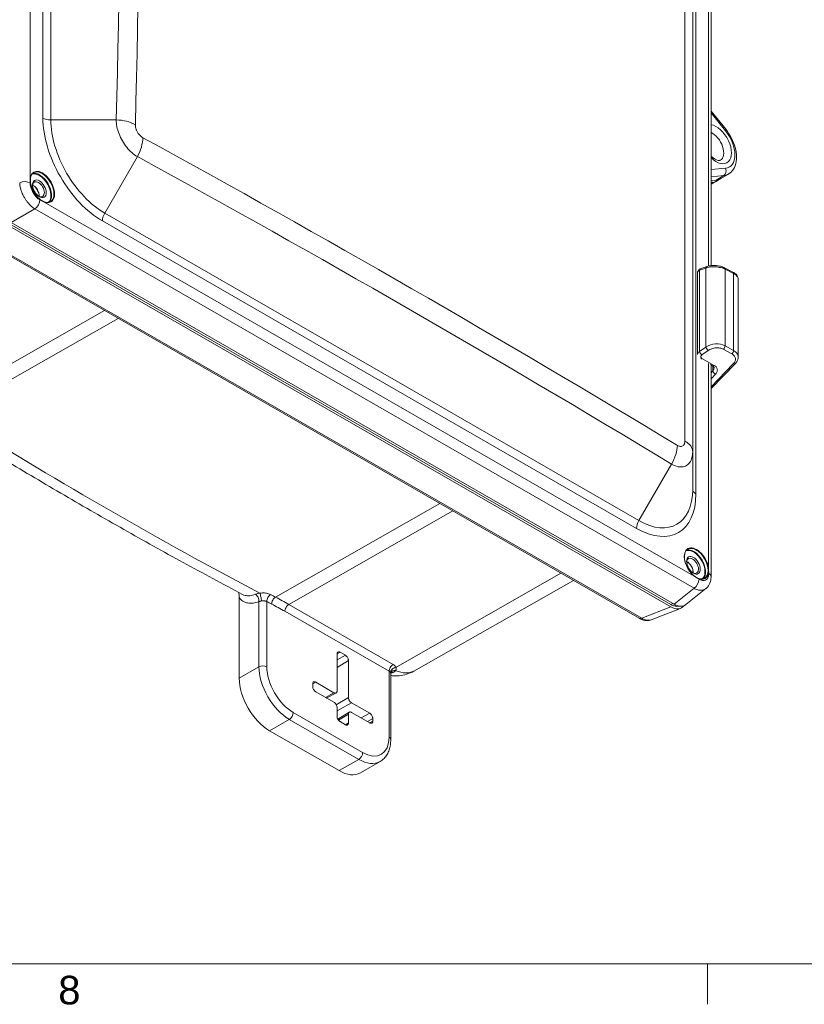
# Model space of a CAD drawing. Header units: inches. Extents: x 0 to 110, y 2 to 70.
# Tile 3 of 129: x 6 to 15, y 3 to 13. Entities that reach past the tile are written whole.
import ezdxf

# ---------------------------------------------------------------- set-up
doc = ezdxf.new("R2010")
doc.units = ezdxf.units.IN
doc.header["$LTSCALE"] = 3.25
doc.header["$MEASUREMENT"] = 0
for name, color, linetype, lineweight in [('Border (ANSI)', 7, 'Continuous', 9), ('Visible (ANSI)', 7, 'Continuous', 18), ('Visible Narrow (ANSI)', 7, 'Continuous', 5)]:
    doc.layers.add(name, color=color, linetype=linetype, lineweight=lineweight)
doc.styles.add('Note Text (ANSI)', font='arial.ttf')

# ---------------------------------------------------------------- blocks, each defined once
blk = doc.blocks.new('Borders Default Border')
at = {"layer": 'Border (ANSI)'}
blk.add_line((4.25, 1), (4.25, 0.865), dxfattribs=at)
at = {"layer": 'Border (ANSI)', "flags": 128}
blk.add_lwpolyline([(0.5, 1), (0.5, 21), (33.5, 21), (33.5, 1), (0.5, 1)], dxfattribs=at)
at = {"layer": 'Border (ANSI)', "insert": (2.0937, 0.8634), "char_height": 0.095, "attachment_point": 7, "style": 'Note Text (ANSI)'}
blk.add_mtext('8', dxfattribs=at)

msp = doc.modelspace()

# ---------------------------------------------------------------- linework, layer by layer
at = {"layer": 'Visible (ANSI)'}
for p, q in [((13.6509, 8.7774), (13.6509, 16.9603)), ((13.8486, 13.9837), (13.8486, 10.7869)), ((14.0104, 12.2548), (13.8486, 12.456)), ((13.9034, 11.7095), (13.8486, 11.7045)), ((13.8486, 11.6652), (13.9128, 11.7004)), ((14.0378, 11.7758), (13.956, 11.7264)), ((13.8486, 11.6845), (13.8643, 11.6859)), ((13.4152, 7.1272), (6.2537, 11.2513)), ((6.2537, 11.2269), (13.4152, 7.1029)), ((13.4511, 7.1315), (6.2965, 11.2516)), ((5.9633, 11.074), (13.0741, 6.9791)), ((13.8046, 10.7773), (13.7369, 10.7534)), ((14.0844, 10.717), (13.9931, 10.763)), ((13.7032, 9.8262), (13.7032, 10.7109)), ((14.1417, 10.6431), (14.1417, 10.6431)), ((14.1417, 9.7996), (14.1417, 10.6431)), ((13.7032, 9.8262), (13.7032, 9.8262)), ((13.8644, 9.7051), (13.8416, 9.718)), ((14.1097, 9.7269), (13.8486, 9.4586)), ((13.8486, 9.714), (13.8486, 7.4283)), ((13.6509, 8.3708), (13.6509, 8.7774)), ((13.5729, 8.6228), (13.5729, 8.6228)), ((13.3735, 7.601), (13.3735, 7.601)), ((13.4291, 7.569), (13.4291, 7.569)), ((10.6411, 6.4089), (12.3633, 7.3884)), ((13.7925, 7.2991), (13.5762, 7.1266)), ((8.7576, 6.3335), (8.7576, 7.2017)), ((13.2038, 6.963), (13.5201, 7.0864)), ((9.813, 6.1947), (9.813, 6.5933)), ((9.8458, 6.6123), (9.9029, 6.5795)), ((9.9357, 6.5226), (9.9357, 6.124)), ((10.3927, 6.3824), (10.3927, 6.3824)), ((10.3927, 5.6712), (10.3927, 6.3824)), ((9.5832, 6.2891), (9.7802, 6.1757)), ((9.5504, 6.242), (9.5504, 6.27)), ((9.7802, 6.0717), (9.5832, 6.1852)), ((9.803, 6.1732), (9.701, 6.1173)), ((9.9685, 6.0672), (10.1655, 5.9537)), ((9.813, 5.92), (9.813, 6.0149)), ((9.8211, 5.8904), (9.9451, 5.9654)), ((10.1655, 5.8498), (9.9685, 5.9632)), ((9.9029, 5.8302), (9.8458, 5.8631)), ((9.9357, 5.9442), (9.9357, 5.8493)), ((10.1984, 5.8969), (10.1984, 5.8689)), ((9.8344, 5.3338), (9.0859, 5.7649)), ((10.0661, 5.3111), (10.2784, 5.4333))]:
    msp.add_line(p, q, dxfattribs=at)
for centre, major_axis, ratio, start_param, end_param in [((7.2046, 11.9666), (0.5496, -0.9544), 0.5780931, 4.3753985, 4.3754166), ((13.7412, 12.0033), (-0.0808, 0.1403), 0.5780931, 4.1412195, 4.2832416), ((6.5908, 11.6103), (0.0452, -0.0785), 0.5780931, 5.5698329, 10.1381303), ((13.7412, 12.0033), (0.1738, -0.3018), 0.5780931, 6.0233196, 6.4087834), ((13.7806, 12.026), (0.1733, -0.3009), 0.5780931, 6.0233196, 6.2955521), ((6.535, 11.5782), (0.0452, -0.0785), 0.5780931, 0.6627631, 2.4788295), ((7.2046, 11.9666), (0.5496, -0.9544), 0.5780931, 5.0558654, 5.0558666), ((13.7477, 10.7227), (-0.0108, 0.0307), 0.6388361, 0.0000122, 0.0001085), ((13.8154, 10.7466), (-0.0108, 0.0307), 0.6388362, 6.2831213, 6.2831853), ((13.9785, 10.734), (0.0146, 0.029), 0.5603023, 6.2831781, 6.2832279), ((14.0697, 10.688), (0.0146, 0.029), 0.5603023, 6.2831367, 6.2831853), ((14.0864, 9.7495), (0.0233, -0.0227), 0.5612075, 0, 0.000071), ((12.9761, 8.643), (0.5496, -0.9544), 0.5780931, 5.943573, 5.9435741), ((13.6493, 7.5456), (0.0452, -0.0785), 0.5780931, 5.5698329, 10.1381303), ((13.5935, 7.5135), (0.0452, -0.0785), 0.5780931, 0.6627631, 2.4788295), ((13.4441, 7.5453), (0.0301, -0.0524), 0.5786909, 1.098199, 1.0982082), ((13.4499, 7.3228), (0.1167, -0.2027), 0.5737184, 5.5034899, 6.369961), ((13.4139, 7.2941), (0.1167, -0.2027), 0.5737184, 5.5034899, 6.5407805), ((9.0859, 6.1444), (-0.2317, 0.4023), 0.5780931, 0.7873319, 2.3581282), ((9.8344, 5.7134), (0.2317, -0.4023), 0.5780931, 5.4997209, 6.2831853)]:
    msp.add_ellipse(centre, major_axis=major_axis, ratio=ratio, start_param=start_param, end_param=end_param, dxfattribs=at)
for centre in [(6.6007, 11.616), (13.6591, 7.5513)]:
    msp.add_ellipse(centre, major_axis=(-0.0521, 0.0905), ratio=0.5780931, dxfattribs=at)
for points, knots in [([(14.0104, 12.2548), (14.0332, 12.2265), (14.0534, 12.1952), (14.087, 12.1299), (14.1004, 12.0958), (14.119, 12.0273), (14.1242, 11.9929), (14.1247, 11.9265), (14.12, 11.8945), (14.0994, 11.8392), (14.0846, 11.8151), (14.0563, 11.7884), (14.0474, 11.7816), (14.0378, 11.7758)], [3.6651914, 3.6651914, 3.6651914, 3.6651914, 4.0111863, 4.0111863, 4.355874, 4.355874, 4.7039125, 4.7039125, 5.0525, 5.0525, 5.3628031, 5.3628031, 5.4873537, 5.4873537, 5.4873537, 5.4873537]), ([(13.9471, 11.9246), (13.9446, 11.9233), (13.9414, 11.9224), (13.9305, 11.9223), (13.9229, 11.9234), (13.9048, 11.9298), (13.8946, 11.9349), (13.8729, 11.9492), (13.8614, 11.9585), (13.8497, 11.9702), (13.8491, 11.9707), (13.8486, 11.9712)], [5.5368568, 5.5368568, 5.5368568, 5.5368568, 5.815568, 5.815568, 6.0942791, 6.0942791, 6.3574933, 6.3574933, 6.6252202, 6.6252202, 6.6380078, 6.6380078, 6.6380078, 6.6380078]), ([(6.5399, 11.7899), (6.5302, 11.7844), (6.5221, 11.7759), (6.5102, 11.7543), (6.5063, 11.7414), (6.5029, 11.7123), (6.5033, 11.6962), (6.5084, 11.6625), (6.5131, 11.6449), (6.5263, 11.6097), (6.5348, 11.5922), (6.5548, 11.5591), (6.5663, 11.5436), (6.5911, 11.5162), (6.6044, 11.5042), (6.6312, 11.4852), (6.6448, 11.478), (6.671, 11.4691), (6.6835, 11.4674), (6.7043, 11.4691), (6.713, 11.4717), (6.7206, 11.4761)], [3.9250571, 3.9250571, 3.9250571, 3.9250571, 4.262505, 4.262505, 4.5858859, 4.5858859, 4.9018898, 4.9018898, 5.2178261, 5.2178261, 5.5344863, 5.5344863, 5.8513801, 5.8513801, 6.167894, 6.167894, 6.4836596, 6.4836596, 6.8003425, 6.8003425, 7.0666498, 7.0666498, 7.0666498, 7.0666498]), ([(13.7032, 10.7111), (13.7032, 10.7158), (13.7041, 10.7205), (13.7072, 10.7291), (13.7095, 10.7332), (13.7153, 10.7404), (13.7189, 10.7437), (13.7271, 10.7493), (13.7318, 10.7516), (13.7368, 10.7534)], [0.00059848, 0.00059848, 0.00059848, 0.00059848, 0.04130365, 0.04130365, 0.08164179, 0.08164179, 0.12446992, 0.12446992, 0.17181984, 0.17181984, 0.17181984, 0.17181984]), ([(13.8046, 10.7773), (13.819, 10.7824), (13.8356, 10.7857), (13.8691, 10.7888), (13.8864, 10.7888), (13.9193, 10.7858), (13.9354, 10.7829), (13.9657, 10.7749), (13.9803, 10.7695), (13.9931, 10.763)], [0, 0, 0, 0, 0.15057961, 0.15057961, 0.29080272, 0.29080272, 0.42203261, 0.42203261, 0.55662262, 0.55662262, 0.55662262, 0.55662262]), ([(14.0844, 10.717), (14.0977, 10.7103), (14.1095, 10.7022), (14.1284, 10.6835), (14.1358, 10.6721), (14.1409, 10.6543), (14.1417, 10.6487), (14.1417, 10.6431)], [0, 0, 0, 0, 0.14021158, 0.14021158, 0.28180711, 0.28180711, 0.34210279, 0.34210279, 0.34210279, 0.34210279]), ([(14.1417, 9.7996), (14.1417, 9.788), (14.1394, 9.7762), (14.1306, 9.754), (14.124, 9.7433), (14.1139, 9.7313), (14.1118, 9.7291), (14.1097, 9.7269)], [0.00000579, 0.00000579, 0.00000579, 0.00000579, 0.11574738, 0.11574738, 0.23403281, 0.23403281, 0.26246457, 0.26246457, 0.26246457, 0.26246457]), ([(13.8815, 9.6828), (13.8815, 9.6856), (13.8809, 9.6881), (13.8784, 9.693), (13.8768, 9.6953), (13.872, 9.7001), (13.8686, 9.7027), (13.8644, 9.7051)], [0.0000067, 0.0000067, 0.0000067, 0.0000067, 0.07413404, 0.07413404, 0.12696619, 0.12696619, 0.18306828, 0.18306828, 0.18306828, 0.18306828]), ([(8.7929, 7.2363), (8.5794, 7.3493), (8.3659, 7.4643), (7.9388, 7.6983), (7.7252, 7.8173), (7.2981, 8.0593), (7.0845, 8.1823), (6.6574, 8.4322), (6.4439, 8.5592), (6.0551, 8.7939), (5.8798, 8.9011), (5.7046, 9.0096)], [6.242895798, 6.242895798, 6.242895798, 6.242895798, 6.259013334, 6.259013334, 6.275130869, 6.275130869, 6.291248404, 6.291248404, 6.307365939, 6.307365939, 6.320606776, 6.320606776, 6.320606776, 6.320606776]), ([(13.779, 7.4114), (13.7694, 7.4058), (13.758, 7.4031), (13.7334, 7.4037), (13.7202, 7.4068), (13.6933, 7.4184), (13.6796, 7.4268), (13.6531, 7.4482), (13.6401, 7.4611), (13.6163, 7.4901), (13.6055, 7.5063), (13.5869, 7.5402), (13.5793, 7.5579), (13.568, 7.5931), (13.5643, 7.6106), (13.5613, 7.6434), (13.5619, 7.6588), (13.5673, 7.6858), (13.5721, 7.6975), (13.584, 7.7147), (13.5907, 7.7208), (13.5983, 7.7252)], [5.4997209, 5.4997209, 5.4997209, 5.4997209, 5.8371687, 5.8371687, 6.1605497, 6.1605497, 6.4765536, 6.4765536, 6.7924898, 6.7924898, 7.1091501, 7.1091501, 7.4260438, 7.4260438, 7.7425578, 7.7425578, 8.0583234, 8.0583234, 8.3750063, 8.3750063, 8.6413135, 8.6413135, 8.6413135, 8.6413135]), ([(13.8486, 7.4283), (13.8486, 7.4038), (13.8445, 7.3795), (13.8275, 7.3378), (13.8152, 7.3193), (13.7971, 7.3029), (13.7949, 7.3009), (13.7926, 7.2991)], [0, 0, 0, 0, 0.21999577, 0.21999577, 0.41853279, 0.41853279, 0.4460602, 0.4460602, 0.4460602, 0.4460602]), ([(8.7576, 7.2017), (8.7576, 7.2146), (8.7561, 7.233), (8.753, 7.2531), (8.7522, 7.2579)], [0, 0, 0, 0, 0.25, 0.32595213, 0.32595213, 0.32595213, 0.32595213]), ([(13.5027, 7.1114), (13.4975, 7.1098), (13.4922, 7.1087), (13.4866, 7.1082), (13.4757, 7.1072), (13.4639, 7.1084), (13.4517, 7.1117), (13.4398, 7.1149), (13.4274, 7.1202), (13.4152, 7.1272)], [0.57941202, 0.57941202, 0.57941202, 0.57941202, 0.66614188, 0.66614188, 0.66614188, 0.83492704, 0.83492704, 0.83492704, 1, 1, 1, 1]), ([(13.2025, 6.9625), (13.1884, 6.9571), (13.1732, 6.9546), (13.1419, 6.9546), (13.1256, 6.9576), (13.0979, 6.9669), (13.086, 6.9723), (13.0746, 6.9788)], [0.00480285, 0.00480285, 0.00480285, 0.00480285, 0.15483729, 0.15483729, 0.31450094, 0.31450094, 0.43654068, 0.43654068, 0.43654068, 0.43654068]), ([(9.813, 6.5933), (9.813, 6.5959), (9.8133, 6.5984), (9.8142, 6.603), (9.8149, 6.6051), (9.8175, 6.6103), (9.8198, 6.6129), (9.8255, 6.6162), (9.8288, 6.6169), (9.8346, 6.6165), (9.8368, 6.6161), (9.8413, 6.6146), (9.8435, 6.6136), (9.8458, 6.6123)], [0.000001, 0.000001, 0.000001, 0.000001, 0.02649353, 0.02649353, 0.05299731, 0.05299731, 0.09966607, 0.09966607, 0.1463348, 0.1463348, 0.1728385, 0.1728385, 0.19933074, 0.19933074, 0.19933074, 0.19933074]), ([(9.9029, 6.5795), (9.9052, 6.5781), (9.9075, 6.5765), (9.9119, 6.5728), (9.9141, 6.5708), (9.9199, 6.5645), (9.9233, 6.5599), (9.9289, 6.55), (9.9312, 6.5448), (9.9338, 6.5367), (9.9345, 6.5337), (9.9355, 6.528), (9.9357, 6.5252), (9.9357, 6.5226)], [0.000001, 0.000001, 0.000001, 0.000001, 0.02649353, 0.02649353, 0.05299731, 0.05299731, 0.09966607, 0.09966607, 0.1463348, 0.1463348, 0.1728385, 0.1728385, 0.19933074, 0.19933074, 0.19933074, 0.19933074]), ([(10.6411, 6.4089), (10.6163, 6.3948), (10.5899, 6.3835), (10.5369, 6.3671), (10.5104, 6.3619), (10.4592, 6.357), (10.4347, 6.3571), (10.4052, 6.3596), (10.3989, 6.3603), (10.3927, 6.3612)], [5.50281217, 5.50281217, 5.50281217, 5.50281217, 5.62939025, 5.62939025, 5.75596834, 5.75596834, 5.88254642, 5.88254642, 5.91808192, 5.91808192, 5.91808192, 5.91808192]), ([(10.395, 6.3926), (10.394, 6.3908), (10.393, 6.3876), (10.3927, 6.3837), (10.3927, 6.383), (10.3927, 6.3824)], [0, 0, 0, 0, 0.06580884, 0.06580884, 0.078275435, 0.078275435, 0.078275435, 0.078275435]), ([(10.3983, 6.3971), (10.3983, 6.3971), (10.3978, 6.3967), (10.3965, 6.3952), (10.3957, 6.3941), (10.395, 6.3926)], [0.054227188, 0.054227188, 0.054227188, 0.054227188, 0.093442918, 0.093442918, 0.132887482, 0.132887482, 0.132887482, 0.132887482]), ([(9.5504, 6.27), (9.5504, 6.2727), (9.5506, 6.2752), (9.5516, 6.2798), (9.5523, 6.2819), (9.5548, 6.2871), (9.5571, 6.2897), (9.5628, 6.293), (9.5662, 6.2937), (9.572, 6.2933), (9.5742, 6.2929), (9.5786, 6.2914), (9.5809, 6.2904), (9.5832, 6.2891)], [0.000001, 0.000001, 0.000001, 0.000001, 0.02649353, 0.02649353, 0.05299731, 0.05299731, 0.09966607, 0.09966607, 0.1463348, 0.1463348, 0.1728385, 0.1728385, 0.19933074, 0.19933074, 0.19933074, 0.19933074]), ([(9.5832, 6.1852), (9.5809, 6.1865), (9.5786, 6.1881), (9.5742, 6.1918), (9.572, 6.1939), (9.5662, 6.2001), (9.5628, 6.2047), (9.5571, 6.2146), (9.5548, 6.2198), (9.5523, 6.2279), (9.5516, 6.2309), (9.5506, 6.2366), (9.5504, 6.2394), (9.5504, 6.242)], [0.000001, 0.000001, 0.000001, 0.000001, 0.02649353, 0.02649353, 0.05299731, 0.05299731, 0.09966607, 0.09966607, 0.1463348, 0.1463348, 0.1728385, 0.1728385, 0.19933074, 0.19933074, 0.19933074, 0.19933074]), ([(9.7802, 6.1757), (9.783, 6.174), (9.7887, 6.1716), (9.7968, 6.1708), (9.8037, 6.1729), (9.8089, 6.1779), (9.8123, 6.1852), (9.813, 6.1914), (9.813, 6.1947)], [0, 0, 0, 0, 0.1646046, 0.3336668, 0.5001926, 0.6666063, 0.8353891, 1, 1, 1, 1]), ([(9.813, 6.0149), (9.813, 6.0181), (9.8123, 6.0252), (9.8089, 6.0364), (9.8037, 6.0474), (9.7968, 6.0575), (9.7887, 6.0659), (9.783, 6.0701), (9.7802, 6.0717)], [0, 0, 0, 0, 0.1646109, 0.3333937, 0.4998074, 0.6663332, 0.8353954, 1, 1, 1, 1]), ([(9.9357, 6.124), (9.9357, 6.1208), (9.9365, 6.1137), (9.9398, 6.1025), (9.9451, 6.0915), (9.952, 6.0814), (9.96, 6.073), (9.9657, 6.0688), (9.9685, 6.0672)], [0, 0, 0, 0, 0.1646109, 0.3333937, 0.4998074, 0.6663332, 0.8353954, 1, 1, 1, 1]), ([(9.9685, 5.9632), (9.9657, 5.9649), (9.96, 5.9673), (9.952, 5.9681), (9.9451, 5.966), (9.9398, 5.961), (9.9365, 5.9537), (9.9357, 5.9475), (9.9357, 5.9442)], [0, 0, 0, 0, 0.1646046, 0.3336668, 0.5001926, 0.6666063, 0.8353891, 1, 1, 1, 1]), ([(10.1655, 5.9537), (10.1678, 5.9524), (10.1701, 5.9508), (10.1746, 5.9471), (10.1767, 5.945), (10.1825, 5.9388), (10.1859, 5.9342), (10.1916, 5.9243), (10.1939, 5.9191), (10.1964, 5.911), (10.1971, 5.908), (10.1981, 5.9023), (10.1984, 5.8995), (10.1984, 5.8969)], [0.000001, 0.000001, 0.000001, 0.000001, 0.02649353, 0.02649353, 0.05299731, 0.05299731, 0.09966607, 0.09966607, 0.1463348, 0.1463348, 0.1728385, 0.1728385, 0.19933074, 0.19933074, 0.19933074, 0.19933074]), ([(9.8458, 5.8631), (9.8435, 5.8644), (9.8413, 5.866), (9.8368, 5.8697), (9.8346, 5.8718), (9.8288, 5.8781), (9.8255, 5.8827), (9.8198, 5.8925), (9.8175, 5.8977), (9.8149, 5.9059), (9.8142, 5.9088), (9.8133, 5.9145), (9.813, 5.9173), (9.813, 5.92)], [0.000001, 0.000001, 0.000001, 0.000001, 0.02649353, 0.02649353, 0.05299731, 0.05299731, 0.09966607, 0.09966607, 0.1463348, 0.1463348, 0.1728385, 0.1728385, 0.19933074, 0.19933074, 0.19933074, 0.19933074]), ([(9.9357, 5.8493), (9.9357, 5.8467), (9.9355, 5.8442), (9.9345, 5.8396), (9.9338, 5.8374), (9.9312, 5.8322), (9.9289, 5.8296), (9.9233, 5.8263), (9.9199, 5.8257), (9.9141, 5.826), (9.9119, 5.8265), (9.9075, 5.8279), (9.9052, 5.8289), (9.9029, 5.8302)], [0.000001, 0.000001, 0.000001, 0.000001, 0.02649353, 0.02649353, 0.05299731, 0.05299731, 0.09966607, 0.09966607, 0.1463348, 0.1463348, 0.1728385, 0.1728385, 0.19933074, 0.19933074, 0.19933074, 0.19933074]), ([(10.1984, 5.8689), (10.1984, 5.8662), (10.1981, 5.8637), (10.1971, 5.8591), (10.1964, 5.857), (10.1939, 5.8518), (10.1916, 5.8492), (10.1859, 5.8459), (10.1825, 5.8452), (10.1767, 5.8456), (10.1746, 5.846), (10.1701, 5.8475), (10.1678, 5.8485), (10.1655, 5.8498)], [0.000001, 0.000001, 0.000001, 0.000001, 0.02649353, 0.02649353, 0.05299731, 0.05299731, 0.09966607, 0.09966607, 0.1463348, 0.1463348, 0.1728385, 0.1728385, 0.19933074, 0.19933074, 0.19933074, 0.19933074]), ([(10.2784, 5.4333), (10.2938, 5.4421), (10.3079, 5.4531), (10.3329, 5.4784), (10.3438, 5.4927), (10.3621, 5.5236), (10.3696, 5.5402), (10.3814, 5.5752), (10.3857, 5.5935), (10.3913, 5.6315), (10.3927, 5.6511), (10.3927, 5.6712)], [0.78346445, 0.78346445, 0.78346445, 0.78346445, 0.94093083, 0.94093083, 1.0983972, 1.0983972, 1.25586358, 1.25586358, 1.41332995, 1.41332995, 1.57079633, 1.57079633, 1.57079633, 1.57079633])]:
    msp.add_open_spline(points, degree=3, knots=knots, dxfattribs=at)
for points in [[(13.7032, 9.8255), (13.7032, 9.8258), (13.7032, 9.826), (13.7032, 9.8262)], [(13.7926, 7.2991), (13.7926, 7.2991), (13.7925, 7.2991), (13.7925, 7.2991)]]:
    msp.add_open_spline(points, degree=3, dxfattribs=at)
at = {"layer": 'Visible Narrow (ANSI)'}
for p, q in [((6.5022, 11.7105), (6.5022, 21.3897)), ((6.6392, 20.5627), (6.6392, 12.3798)), ((6.7246, 20.5423), (6.7246, 12.3594)), ((13.567, 8.8925), (13.567, 17.0826)), ((13.6863, 8.3216), (13.6863, 16.5045)), ((13.8233, 13.9996), (13.8233, 10.7827)), ((6.7246, 12.3594), (7.4306, 12.3594)), ((14.0061, 12.2416), (13.8486, 12.4373)), ((7.3056, 11.353), (7.6584, 11.9641)), ((13.8486, 11.8238), (14.0061, 11.8382)), ((13.8486, 11.7465), (13.9855, 11.759)), ((13.9034, 11.7095), (13.9855, 11.759)), ((13.8643, 11.6859), (13.8486, 11.6773)), ((6.633, 11.4826), (6.606, 11.4979)), ((13.6913, 7.418), (6.633, 11.4826)), ((6.2965, 11.2516), (6.5521, 11.3988)), ((13.6655, 7.3024), (6.5521, 11.3988)), ((7.2806, 11.2689), (13.0449, 7.9494)), ((7.3056, 11.353), (13.0699, 8.0336)), ((5.9897, 11.075), (13.1005, 6.9801)), ((13.7933, 10.7604), (13.7256, 10.7365)), ((13.7933, 9.9077), (13.7933, 10.7604)), ((14.0004, 9.921), (14.0004, 10.7478)), ((14.0916, 10.7018), (14.0004, 10.7478)), ((13.7256, 9.8596), (13.7256, 10.7365)), ((14.0916, 9.8714), (14.0916, 10.7018)), ((5.5352, 9.2922), (7.304, 10.3019)), ((5.679, 9.2057), (7.4507, 10.2174)), ((13.7256, 9.8596), (13.7933, 9.9077)), ((14.0004, 9.921), (14.0916, 9.8714)), ((13.8835, 9.7096), (13.7505, 9.7849)), ((13.7508, 9.8221), (13.8185, 9.8702)), ((13.9816, 9.8834), (14.0728, 9.8338)), ((13.8233, 9.7296), (13.8233, 7.4946)), ((14.0895, 9.7258), (13.8486, 9.4782)), ((13.8675, 9.7032), (13.8675, 9.6495)), ((13.8486, 9.6301), (13.8675, 9.6495)), ((13.8486, 9.5651), (13.8969, 9.6147)), ((13.0699, 8.0336), (13.4227, 8.6446)), ((13.4487, 8.6312), (13.4487, 8.6311)), ((9.1489, 7.2075), (10.9213, 8.2188)), ((11.0616, 8.138), (9.2927, 7.1283)), ((10.4491, 6.4493), (12.2294, 7.4655)), ((13.7195, 7.4016), (13.6913, 7.418)), ((13.6655, 7.3024), (13.4511, 7.1315)), ((8.9699, 7.16), (8.9699, 6.4557)), ((9.0552, 7.1602), (9.0552, 6.4557)), ((10.4179, 6.4804), (9.2927, 7.1283)), ((13.4377, 7.1393), (13.4152, 7.1272)), ((10.375, 6.4064), (9.2499, 7.0543)), ((13.1005, 6.9801), (13.4152, 7.1029)), ((9.8458, 6.6123), (9.813, 6.5941)), ((9.9029, 6.5795), (9.813, 6.5295)), ((9.9357, 6.5226), (9.813, 6.4494)), ((8.9699, 6.4557), (8.7576, 6.3335)), ((10.375, 5.6957), (10.375, 6.4064)), ((9.5832, 6.2891), (9.5504, 6.2709)), ((9.7802, 6.1757), (9.6883, 6.1246)), ((9.7074, 6.1136), (9.7074, 6.1208)), ((9.9357, 6.124), (9.8043, 6.0457)), ((9.9685, 6.0672), (9.813, 5.9807)), ((9.3409, 5.961), (10.0894, 5.53)), ((10.1655, 5.9537), (10.0737, 5.9027)), ((9.2982, 5.8871), (9.0859, 5.7649)), ((9.2982, 5.8871), (10.0467, 5.4561)), ((9.9357, 5.9442), (9.8278, 5.8798)), ((9.9357, 5.8493), (9.9033, 5.83)), ((10.1984, 5.8969), (10.1421, 5.8633)), ((10.1984, 5.8689), (10.166, 5.8496)), ((9.8344, 5.3338), (10.0467, 5.4561))]:
    msp.add_line(p, q, dxfattribs=at)
for centre, major_axis, ratio, start_param, end_param in [((-225.8682, 16.4509), (233.3525, 0), 0.8175471, 6.2617374, 6.3046332), ((-225.8682, 16.4025), (233.5587, 0), 0.8175471, 6.2617374, 6.3046332), ((7.2806, 12.0104), (0.4527, -0.7861), 0.5780931, 3.9289245, 5.4997209), ((6.7246, 12.4289), (0.1207, 0), 0.5758617, 3.9269908, 4.712389), ((7.3056, 12.0248), (0.4101, -0.7121), 0.5780931, 3.9289245, 5.4997209), ((7.4306, 12.1894), (0.2952, -0.0077), 0.5757293, 0.8129268, 1.5859014), ((13.9054, 12.0979), (0.1155, -0.2005), 0.5780931, 5.1454851, 8.9955493), ((13.9634, 12.217), (0.047, 0.0378), 0.2127125, 5.6501028, 6.2831853), ((13.9054, 12.0979), (0.1421, -0.2468), 0.5780931, 6.0233196, 8.1177147), ((7.5107, 12.0498), (0.1418, 0.259), 0.5779767, 4.6980387, 5.4681927), ((-105.822, -191.1448), (116.8906, 201.4227), 0.8159693, 6.2683961, 6.3034333), ((13.8649, 12.0746), (0.0854, -0.1483), 0.5780931, 6.2460473, 8.7765072), ((-105.7804, -191.169), (116.7874, 201.2449), 0.8159693, 6.2683961, 6.3034333), ((6.6335, 11.6349), (-0.0927, 0.1609), 0.5780931, 3.9289245, 7.0707566), ((6.6302, 11.633), (-0.0904, 0.1569), 0.5780931, 3.1415927, 6.2831853), ((13.9634, 11.8136), (0.0055, -0.0601), 0.7885742, 0.3653819, 1.9187247), ((6.4423, 11.6452), (0.0836, 0), 0.5758617, 0.7853982, 2.268928), ((6.6007, 11.616), (-0.088, 0.1529), 0.5780931, 0.1265408, 0.1266201), ((6.6335, 11.6349), (-0.0927, 0.1609), 0.5780931, 0.7875713, 2.3541934), ((6.6007, 11.616), (-0.088, 0.1529), 0.5780931, 3.2336388, 6.1911391), ((6.604, 11.6179), (-0.0904, 0.1569), 0.5780931, 3.2887669, 6.1360111), ((13.8634, 12.0737), (0.1723, -0.2991), 0.5780931, 6.0233196, 6.2955525), ((6.6007, 11.616), (-0.088, 0.1529), 0.5780931, 0.7777155, 0.7777188), ((7.1595, 11.9407), (-0.5818, 1.0103), 0.5780931, 1.5433206, 1.602279), ((6.5469, 11.4639), (0.0417, 0.0724), 0.5780927, 4.0123218, 5.4958296), ((6.6335, 11.6349), (0.0927, -0.1609), 0.5780931, 5.4957861, 7.0705172), ((6.6007, 11.616), (-0.088, 0.1529), 0.5780931, 2.3688853, 2.368889), ((6.6007, 11.616), (0.088, -0.1529), 0.5780931, 6.1505508, 6.1505558), ((7.366, 11.318), (0.0602, 0.1046), 0.5780931, 1.5688626, 2.3542608), ((13.7477, 10.7227), (-0.0108, 0.0307), 0.6388361, 0.0001085, 0.8961723), ((13.8154, 10.7466), (-0.0108, 0.0307), 0.6388362, 0, 0.8961779), ((13.9785, 10.734), (0.0146, 0.029), 0.5603023, 5.4647816, 6.2831781), ((14.0697, 10.688), (0.0146, 0.029), 0.5603023, 5.464783, 6.2831367), ((13.8972, 9.8397), (-0.1528, -0.0168), 0.656678, 3.9020526, 5.3855809), ((13.8154, 9.8939), (0.0188, -0.0265), 0.4559813, 3.8826665, 5.4220455), ((13.9785, 9.9072), (-0.0155, -0.0286), 0.5399369, 0.9307943, 2.3400682), ((13.7477, 9.8458), (0.0188, -0.0265), 0.4559814, 3.8826668, 5.4220554), ((13.7474, 9.8086), (-0.016, -0.0283), 0.5487385, 0.3829784, 0.9400211), ((14.0697, 9.8576), (-0.0155, -0.0286), 0.5399368, 0.9308082, 2.3400704), ((13.8804, 9.7334), (-0.016, -0.0283), 0.548739, 0, 0.9400282), ((13.8073, 9.6744), (0.0732, 0.0174), 0.7127049, 5.4906329, 6.1157367), ((14.0864, 9.7495), (0.0233, -0.0227), 0.5612075, 5.329262, 6.2831853), ((13.8938, 9.6385), (0.0233, -0.0227), 0.5612076, 3.7576013, 5.3292897), ((7.3711, 54.0783), (28.0418, -48.6954), 0.5780931, 5.4592301, 5.5402116), ((13.275, 8.7303), (0.1528, 0.2527), 0.5780321, 4.722866, 5.4930228), ((13.3556, 8.7774), (0.2953, 0), 0.5581959, 6.2831783, 7.0561502), ((13.0449, 8.691), (0.4527, -0.7861), 0.5780931, 5.4997209, 7.0705172), ((13.0699, 8.7054), (0.4101, -0.7121), 0.5780931, 5.4997209, 7.0705172), ((13.7716, 8.3708), (-0.1207, 0), 0.5758617, 0, 0.7853982), ((13.1302, 7.9986), (0.0602, 0.1046), 0.5780931, 1.5688626, 2.3542608), ((13.692, 7.5702), (-0.0927, 0.1609), 0.5780931, 3.9287668, 7.0705172), ((13.6591, 7.5513), (-0.088, 0.1529), 0.5780931, 3.2336962, 6.1910818), ((13.6624, 7.5532), (-0.0904, 0.1569), 0.5780931, 3.2887669, 6.1360111), ((13.6887, 7.5683), (-0.0904, 0.1569), 0.5780931, 3.1415927, 6.2831853), ((13.692, 7.5702), (-0.0927, 0.1609), 0.5780931, 0.7873319, 2.3534319), ((21.4096, 168.4179), (93.0054, 167.245), 0.567916, 3.8576027, 3.8577175), ((13.6591, 7.5513), (-0.088, 0.1529), 0.5780931, 1.7072767, 1.7072817), ((13.692, 7.5702), (0.0927, -0.1609), 0.5780931, 5.4950245, 7.0703595), ((13.765, 7.4283), (0.0836, 0), 0.575862, 0.0000735, 0.7853767), ((13.6604, 7.3675), (0.0417, 0.0724), 0.5780931, 4.0123236, 5.4958534), ((8.9272, 7.1846), (0.0226, -0.056), 0.656324, 0.8727014, 2.4832568), ((8.981, 7.1994), (0.0101, -0.0595), 0.2041211, 0.9375789, 2.5456625), ((9.0979, 7.1847), (-0.0281, -0.0534), 0.601957, 3.8985174, 5.4736764), ((7.4139, 54.1029), (-28.0419, 48.6956), 0.5780931, 2.4004815, 2.4018065), ((7.3711, 54.0783), (-28.0721, 48.7479), 0.5780931, 2.4004815, 2.4018065), ((9.1506, 7.157), (-0.0281, -0.0534), 0.6026864, 3.8977934, 5.472953), ((9.2499, 3.2957), (-2.2943, 3.9841), 0.5780931, 5.4997209, 5.5433991), ((9.2927, 3.3204), (-2.3244, 4.0364), 0.5780931, 5.4997209, 5.5433991), ((9.2925, 7.0789), (-0.0301, -0.0523), 0.5780931, 3.9206938, 5.4958534), ((13.1042, 7.0314), (-0.0301, -0.0523), 0.5780948, 0.0000879, 0.6960566), ((9.0126, 6.4312), (-0.0604, 0), 0.5758617, 3.9269908, 5.4977871), ((9.2982, 6.2667), (0.2317, -0.4023), 0.5780931, 3.9289245, 5.4997209), ((9.3409, 6.2913), (0.2016, -0.35), 0.5780931, 3.9289245, 5.4997209), ((10.4177, 6.4309), (-0.0301, -0.0523), 0.5780931, 3.9206938, 5.4958534), ((10.3288, 6.3811), (-0.0639, -0.001), 0.5609992, 3.3887745, 3.8957317), ((10.4489, 6.3998), (-0.0547, -0.0255), 0.7909443, 4.3555088, 5.9300838), ((10.4489, 6.3654), (-0.0539, 0.0272), 0.8154745, 5.1637137, 6.2831519), ((10.4177, 6.3395), (-0.0226, 0.056), 0.6567748, 5.7044722, 6.2202695), ((10.4177, 6.7985), (0.2241, -0.3892), 0.5780931, 5.5868601, 6.280094), ((9.2982, 5.9365), (-0.0301, -0.0523), 0.5780931, 0.7834645, 2.3542608), ((10.0894, 5.8602), (0.2016, -0.35), 0.5780931, 5.4997209, 7.0705172), ((10.3323, 5.6712), (0.0604, 0), 0.5758617, 0, 0.7853982), ((10.0467, 5.5054), (-0.0301, -0.0523), 0.5780931, 0.7834645, 2.3542608), ((10.0467, 5.8356), (0.2317, -0.4023), 0.5780931, 5.4997209, 6.2831853)]:
    msp.add_ellipse(centre, major_axis=major_axis, ratio=ratio, start_param=start_param, end_param=end_param, dxfattribs=at)
for points, knots in [([(7.6584, 11.9641), (7.6384, 11.9754), (7.5983, 12.0042), (7.5424, 12.0628), (7.4945, 12.1328), (7.458, 12.2094), (7.4352, 12.2872), (7.4304, 12.3364), (7.4306, 12.3594)], [0.00000001, 0.00000001, 0.00000001, 0.00000001, 0.16666667, 0.33333333, 0.5, 0.66666667, 0.83333333, 1, 1, 1, 1]), ([(7.717, 12.1677), (7.711, 12.171), (7.7053, 12.1749), (7.6984, 12.1804), (7.6971, 12.1815), (7.6897, 12.1879), (7.6836, 12.1941), (7.6773, 12.2015), (7.6767, 12.2022), (7.67, 12.2105), (7.6644, 12.2187), (7.6544, 12.236), (7.6501, 12.2452), (7.6463, 12.2551), (7.6461, 12.2558), (7.6428, 12.265), (7.6404, 12.2736), (7.6386, 12.2832), (7.6384, 12.2847), (7.637, 12.2934), (7.6365, 12.3005), (7.6367, 12.3075)], [0, 0, 0, 0, 0.1361625, 0.1361625, 0.1666667, 0.1666667, 0.3173959, 0.3173959, 0.3333333, 0.3333333, 0.4981383, 0.4981383, 0.6666667, 0.6666667, 0.67887, 0.67887, 0.8333333, 0.8333333, 0.8600243, 0.8600243, 1, 1, 1, 1]), ([(6.5521, 11.3988), (6.5474, 11.4017), (6.5426, 11.4049), (6.5377, 11.4084), (6.53, 11.414), (6.5221, 11.4203), (6.514, 11.4275), (6.5082, 11.4328), (6.5023, 11.4385), (6.4964, 11.4446), (6.489, 11.4523), (6.4817, 11.4606), (6.4746, 11.4694), (6.4682, 11.4774), (6.462, 11.4858), (6.456, 11.4945), (6.45, 11.5033), (6.4443, 11.5123), (6.4389, 11.5216), (6.4329, 11.5319), (6.4274, 11.5425), (6.4224, 11.5531), (6.4184, 11.5617), (6.4147, 11.5702), (6.4113, 11.5788), (6.4068, 11.5904), (6.4029, 11.602), (6.3998, 11.6132), (6.3977, 11.6204), (6.396, 11.6274), (6.3945, 11.6342), (6.3921, 11.6458), (6.3904, 11.6568), (6.3895, 11.6672), (6.389, 11.6723), (6.3887, 11.6772), (6.3885, 11.682)], [0.00000004, 0.00000004, 0.00000004, 0.00000004, 0.06456303, 0.06456303, 0.06456303, 0.16666669, 0.16666669, 0.16666669, 0.24105011, 0.24105011, 0.24105011, 0.33333335, 0.33333335, 0.33333335, 0.41670952, 0.41670952, 0.41670952, 0.50000001, 0.50000001, 0.50000001, 0.59249296, 0.59249296, 0.59249296, 0.66666668, 0.66666668, 0.66666668, 0.76815568, 0.76815568, 0.76815568, 0.83333334, 0.83333334, 0.83333334, 0.94463043, 0.94463043, 0.94463043, 1, 1, 1, 1]), ([(6.606, 11.4979), (6.6028, 11.4998), (6.5997, 11.5017), (6.5965, 11.5039), (6.5914, 11.5074), (6.5862, 11.5113), (6.581, 11.5159), (6.5771, 11.5192), (6.5732, 11.5228), (6.5693, 11.5267), (6.5646, 11.5315), (6.5598, 11.5368), (6.5552, 11.5424), (6.551, 11.5474), (6.547, 11.5528), (6.5431, 11.5584), (6.5392, 11.5639), (6.5356, 11.5697), (6.5321, 11.5757), (6.5283, 11.5823), (6.5248, 11.589), (6.5216, 11.5959), (6.5191, 11.6014), (6.5167, 11.6069), (6.5147, 11.6124), (6.5118, 11.6199), (6.5095, 11.6273), (6.5076, 11.6346), (6.5063, 11.6392), (6.5053, 11.6438), (6.5044, 11.6482), (6.503, 11.6557), (6.5021, 11.6628), (6.5017, 11.6695), (6.5015, 11.6728), (6.5014, 11.676), (6.5014, 11.6792)], [0, 0, 0, 0, 0.0639835, 0.0639835, 0.0639835, 0.16666667, 0.16666667, 0.16666667, 0.2414081, 0.2414081, 0.2414081, 0.33333333, 0.33333333, 0.33333333, 0.41675831, 0.41675831, 0.41675831, 0.5, 0.5, 0.5, 0.59257627, 0.59257627, 0.59257627, 0.66666667, 0.66666667, 0.66666667, 0.76790997, 0.76790997, 0.76790997, 0.83333333, 0.83333333, 0.83333333, 0.94527438, 0.94527438, 0.94527438, 1, 1, 1, 1]), ([(14.0004, 10.7478), (13.9944, 10.7509), (13.988, 10.7537), (13.9802, 10.7567), (13.9794, 10.757), (13.9712, 10.76), (13.9635, 10.7625), (13.9547, 10.7648), (13.9541, 10.7649), (13.945, 10.7673), (13.9362, 10.7691), (13.9268, 10.7706), (13.9265, 10.7706), (13.9168, 10.7721), (13.9072, 10.7732), (13.8881, 10.7744), (13.8786, 10.7746), (13.8688, 10.7743), (13.8684, 10.7743), (13.859, 10.774), (13.8502, 10.7733), (13.841, 10.7721), (13.8403, 10.772), (13.8314, 10.7708), (13.8236, 10.7693), (13.8151, 10.7672), (13.8142, 10.767), (13.8062, 10.7649), (13.7995, 10.7628), (13.7933, 10.7604)], [0, 0, 0, 0, 0.11078364, 0.11078364, 0.125, 0.125, 0.24063343, 0.24063343, 0.25, 0.25, 0.37046653, 0.37046653, 0.375, 0.375, 0.5, 0.5, 0.625, 0.625, 0.63013631, 0.63013631, 0.75, 0.75, 0.75997491, 0.75997491, 0.875, 0.875, 0.88981249, 0.88981249, 1, 1, 1, 1]), ([(13.7256, 10.7365), (13.7216, 10.7348), (13.7145, 10.7307), (13.707, 10.7235), (13.7037, 10.7166), (13.7032, 10.7124), (13.7032, 10.7109)], [0.00001895, 0.00001895, 0.00001895, 0.00001895, 0.14285714, 0.28571429, 0.42857143, 0.50247913, 0.50247913, 0.50247913, 0.50247913]), ([(14.1417, 10.6431), (14.1417, 10.6432), (14.1417, 10.6485), (14.1394, 10.6591), (14.1294, 10.6747), (14.1134, 10.6893), (14.0993, 10.6979), (14.0916, 10.7018)], [0.4266547, 0.4266547, 0.4266547, 0.4266547, 0.42857143, 0.57142857, 0.71428571, 0.85714286, 1, 1, 1, 1]), ([(13.8185, 9.8702), (13.8234, 9.8737), (13.8286, 9.8769), (13.8342, 9.8798), (13.8349, 9.8802), (13.8356, 9.8805), (13.8364, 9.8809), (13.8422, 9.8839), (13.8485, 9.8865), (13.8549, 9.8888), (13.8554, 9.889), (13.856, 9.8892), (13.8565, 9.8894), (13.8633, 9.8918), (13.8702, 9.8937), (13.8773, 9.8952), (13.8776, 9.8952), (13.8779, 9.8953), (13.8782, 9.8954), (13.8856, 9.8969), (13.8931, 9.898), (13.9006, 9.8985), (13.9082, 9.8991), (13.9157, 9.8992), (13.9231, 9.8988), (13.9234, 9.8988), (13.9236, 9.8988), (13.9239, 9.8988), (13.931, 9.8984), (13.938, 9.8975), (13.9446, 9.8962), (13.9451, 9.8962), (13.9457, 9.8961), (13.9462, 9.8959), (13.9525, 9.8947), (13.9586, 9.893), (13.9644, 9.891), (13.9651, 9.8908), (13.9657, 9.8905), (13.9664, 9.8903), (13.9718, 9.8883), (13.9768, 9.886), (13.9816, 9.8834)], [0, 0, 0, 0, 0.1103316, 0.1103316, 0.1103316, 0.125, 0.125, 0.125, 0.2401837, 0.2401837, 0.2401837, 0.25, 0.25, 0.25, 0.3699415, 0.3699415, 0.3699415, 0.375, 0.375, 0.375, 0.4997059, 0.4997059, 0.4997059, 0.625, 0.625, 0.625, 0.629463, 0.629463, 0.629463, 0.75, 0.75, 0.75, 0.7592175, 0.7592175, 0.7592175, 0.875, 0.875, 0.875, 0.8890789, 0.8890789, 0.8890789, 1, 1, 1, 1]), ([(13.7032, 9.8262), (13.7032, 9.828), (13.7037, 9.8333), (13.707, 9.8419), (13.7145, 9.8515), (13.7216, 9.8571), (13.7256, 9.8596)], [0.49752086, 0.49752086, 0.49752086, 0.49752086, 0.57142857, 0.71428571, 0.85714286, 1, 1, 1, 1]), ([(13.7505, 9.7849), (13.7487, 9.7859), (13.7472, 9.787), (13.7458, 9.7882), (13.7455, 9.7884), (13.7452, 9.7887), (13.7449, 9.789), (13.7435, 9.7903), (13.7423, 9.7918), (13.7414, 9.7934), (13.7412, 9.7936), (13.7411, 9.7938), (13.741, 9.794), (13.7401, 9.7957), (13.7394, 9.7975), (13.7391, 9.7994), (13.7387, 9.8014), (13.7387, 9.8035), (13.7391, 9.8056), (13.7394, 9.8076), (13.7401, 9.8096), (13.7411, 9.8115), (13.7413, 9.8117), (13.7414, 9.8119), (13.7415, 9.8121), (13.7425, 9.8138), (13.7437, 9.8155), (13.7451, 9.8171), (13.7454, 9.8174), (13.7457, 9.8177), (13.746, 9.818), (13.7474, 9.8195), (13.749, 9.8208), (13.7508, 9.8221)], [0.00000016, 0.00000016, 0.00000016, 0.00000016, 0.11690685, 0.11690685, 0.11690685, 0.14285728, 0.14285728, 0.14285728, 0.27017289, 0.27017289, 0.27017289, 0.2857144, 0.2857144, 0.2857144, 0.42320831, 0.42320831, 0.42320831, 0.57142864, 0.57142864, 0.57142864, 0.71428576, 0.71428576, 0.71428576, 0.72925347, 0.72925347, 0.72925347, 0.85714288, 0.85714288, 0.85714288, 0.88258877, 0.88258877, 0.88258877, 1, 1, 1, 1]), ([(14.0728, 9.8338), (14.0784, 9.8308), (14.0833, 9.8275), (14.0878, 9.8238), (14.0883, 9.8234), (14.0888, 9.823), (14.0893, 9.8225), (14.0939, 9.8186), (14.0978, 9.8143), (14.1011, 9.8097), (14.1014, 9.8093), (14.1016, 9.809), (14.1018, 9.8087), (14.1051, 9.8039), (14.1077, 9.7987), (14.1095, 9.7934), (14.1095, 9.7933), (14.1096, 9.7931), (14.1096, 9.793), (14.1114, 9.7875), (14.1123, 9.7818), (14.1123, 9.7761), (14.1123, 9.7703), (14.1115, 9.7645), (14.1097, 9.7587), (14.1097, 9.7585), (14.1096, 9.7582), (14.1095, 9.7579), (14.1078, 9.7524), (14.1052, 9.7469), (14.102, 9.7417), (14.1017, 9.7412), (14.1014, 9.7407), (14.1011, 9.7402), (14.0979, 9.7352), (14.094, 9.7304), (14.0895, 9.7258)], [0, 0, 0, 0, 0.12806256, 0.12806256, 0.12806256, 0.14285715, 0.14285715, 0.14285715, 0.2764891, 0.2764891, 0.2764891, 0.28571429, 0.28571429, 0.28571429, 0.42479221, 0.42479221, 0.42479221, 0.42857143, 0.42857143, 0.42857143, 0.57142857, 0.57142857, 0.57142857, 0.71428572, 0.71428572, 0.71428572, 0.72140616, 0.72140616, 0.72140616, 0.85714286, 0.85714286, 0.85714286, 0.86980681, 0.86980681, 0.86980681, 1, 1, 1, 1]), ([(14.0916, 9.8714), (14.0993, 9.8673), (14.1134, 9.8577), (14.1294, 9.8405), (14.1394, 9.8209), (14.1417, 9.8069), (14.1417, 9.7997), (14.1417, 9.7996)], [0, 0, 0, 0, 0.14285714, 0.28571429, 0.42857143, 0.57142857, 0.57334745, 0.57334745, 0.57334745, 0.57334745]), ([(13.567, 8.8925), (13.567, 8.8856), (13.5664, 8.8793), (13.5649, 8.8722), (13.5646, 8.8709), (13.5626, 8.8634), (13.5602, 8.8577), (13.5568, 8.8524), (13.5565, 8.8519), (13.5527, 8.8463), (13.5484, 8.8422), (13.5384, 8.8363), (13.5327, 8.8345), (13.526, 8.834), (13.5256, 8.8339), (13.5193, 8.8336), (13.5132, 8.8344), (13.5059, 8.8365), (13.5048, 8.8368), (13.498, 8.8391), (13.4923, 8.8418), (13.4863, 8.8454)], [0, 0, 0, 0, 0.1362171, 0.1362171, 0.1666667, 0.1666667, 0.3174504, 0.3174504, 0.3333333, 0.3333333, 0.4981904, 0.4981904, 0.6666667, 0.6666667, 0.6789226, 0.6789226, 0.8333333, 0.8333333, 0.8600759, 0.8600759, 1, 1, 1, 1]), ([(13.6509, 8.7774), (13.6509, 8.7542), (13.6457, 8.7109), (13.6225, 8.6594), (13.5858, 8.6251), (13.5379, 8.6102), (13.4823, 8.6159), (13.4425, 8.633), (13.4227, 8.6446)], [0, 0, 0, 0, 0.16666667, 0.33333333, 0.5, 0.66666667, 0.83333333, 0.99999863, 0.99999863, 0.99999863, 0.99999863]), ([(13.8241, 7.4623), (13.8241, 7.4591), (13.824, 7.456), (13.8238, 7.453), (13.8234, 7.4467), (13.8225, 7.4407), (13.821, 7.4348), (13.8202, 7.4314), (13.8192, 7.428), (13.8179, 7.4248), (13.816, 7.4198), (13.8136, 7.415), (13.8108, 7.4108), (13.8087, 7.4077), (13.8064, 7.4048), (13.8039, 7.4023), (13.8007, 7.3991), (13.7972, 7.3964), (13.7933, 7.3942), (13.7899, 7.3922), (13.7862, 7.3907), (13.7824, 7.3896), (13.7785, 7.3884), (13.7745, 7.3877), (13.7703, 7.3875), (13.7657, 7.3872), (13.7609, 7.3874), (13.7561, 7.3881), (13.7522, 7.3887), (13.7483, 7.3895), (13.7445, 7.3907), (13.7392, 7.3922), (13.7341, 7.3942), (13.729, 7.3966), (13.7258, 7.3981), (13.7226, 7.3998), (13.7195, 7.4016)], [0, 0, 0, 0, 0.05472531, 0.05472531, 0.05472531, 0.16666667, 0.16666667, 0.16666667, 0.23209015, 0.23209015, 0.23209015, 0.33333333, 0.33333333, 0.33333333, 0.40742371, 0.40742371, 0.40742371, 0.5, 0.5, 0.5, 0.58324166, 0.58324166, 0.58324166, 0.66666667, 0.66666667, 0.66666667, 0.75859203, 0.75859203, 0.75859203, 0.83333333, 0.83333333, 0.83333333, 0.93601613, 0.93601613, 0.93601613, 1, 1, 1, 1]), ([(8.9318, 7.238), (8.9118, 7.2299), (8.8725, 7.2195), (8.8262, 7.2223), (8.8015, 7.2318), (8.7929, 7.2363)], [0.00000001, 0.00000001, 0.00000001, 0.00000001, 0.16666667, 0.33333333, 0.43154409, 0.43154409, 0.43154409, 0.43154409]), ([(8.9795, 7.2498), (8.9735, 7.249), (8.9678, 7.248), (8.9623, 7.2469), (8.9569, 7.2458), (8.9518, 7.2445), (8.9467, 7.2431), (8.9416, 7.2416), (8.9365, 7.2399), (8.9318, 7.238)], [0, 0, 0, 0, 0.3333333, 0.3333333, 0.3333333, 0.6666667, 0.6666667, 0.6666667, 1, 1, 1, 1]), ([(9.0963, 7.2352), (9.0892, 7.2389), (9.0818, 7.2419), (9.0743, 7.2442), (9.0668, 7.2466), (9.0593, 7.2484), (9.0518, 7.2497), (9.0443, 7.251), (9.0368, 7.2519), (9.0291, 7.2524), (9.0215, 7.2529), (9.0138, 7.2529), (9.0055, 7.2526), (8.9973, 7.2522), (8.9885, 7.2513), (8.9795, 7.2498)], [0.00000003, 0.00000003, 0.00000003, 0.00000003, 0.2, 0.2, 0.2, 0.4, 0.4, 0.4, 0.6, 0.6, 0.6, 0.8, 0.8, 0.8, 0.99999924, 0.99999924, 0.99999924, 0.99999924]), ([(13.7925, 7.2991), (13.7895, 7.2966), (13.7863, 7.2944), (13.7829, 7.2925), (13.7775, 7.2894), (13.7717, 7.2869), (13.7657, 7.2852), (13.7596, 7.2834), (13.7532, 7.2822), (13.7466, 7.2817), (13.7393, 7.2812), (13.7318, 7.2815), (13.7241, 7.2824), (13.718, 7.2832), (13.7118, 7.2845), (13.7057, 7.2861), (13.6973, 7.2884), (13.6889, 7.2914), (13.6808, 7.295), (13.6756, 7.2973), (13.6705, 7.2998), (13.6655, 7.3024)], [0.44765288, 0.44765288, 0.44765288, 0.44765288, 0.50000001, 0.50000001, 0.50000001, 0.58329048, 0.58329048, 0.58329048, 0.66666667, 0.66666667, 0.66666667, 0.75895002, 0.75895002, 0.75895002, 0.83333334, 0.83333334, 0.83333334, 0.93543665, 0.93543665, 0.93543665, 0.99999181, 0.99999181, 0.99999181, 0.99999181]), ([(8.9968, 7.1658), (8.9936, 7.1652), (8.9903, 7.1646), (8.9873, 7.1639), (8.9843, 7.1633), (8.9814, 7.1627), (8.9785, 7.162), (8.9756, 7.1614), (8.9726, 7.1607), (8.9699, 7.16)], [0, 0, 0, 0, 0.33333333, 0.33333333, 0.33333333, 0.66666667, 0.66666667, 0.66666667, 0.99999998, 0.99999998, 0.99999998, 0.99999998]), ([(9.0552, 7.1602), (9.0518, 7.1618), (9.048, 7.1632), (9.0442, 7.1642), (9.0405, 7.1653), (9.0367, 7.166), (9.033, 7.1666), (9.0292, 7.1671), (9.0254, 7.1675), (9.0216, 7.1676), (9.0178, 7.1677), (9.014, 7.1677), (9.0098, 7.1674), (9.0057, 7.1671), (9.0013, 7.1666), (8.9968, 7.1658)], [0.00000008, 0.00000008, 0.00000008, 0.00000008, 0.2, 0.2, 0.2, 0.4, 0.4, 0.4, 0.6, 0.6, 0.6, 0.8, 0.8, 0.8, 0.99999885, 0.99999885, 0.99999885, 0.99999885]), ([(13.1005, 6.9801), (13.1145, 6.9717), (13.1425, 6.9594), (13.1774, 6.9557), (13.1967, 6.9602), (13.2038, 6.963)], [0.00000792, 0.00000792, 0.00000792, 0.00000792, 0.16666667, 0.33333333, 0.44321733, 0.44321733, 0.44321733, 0.44321733]), ([(10.3927, 6.3824), (10.3927, 6.3831), (10.3926, 6.3839), (10.3925, 6.3846), (10.3923, 6.3865), (10.3917, 6.3886), (10.3906, 6.3908)], [0.53605717, 0.53605717, 0.53605717, 0.53605717, 0.66666667, 0.66666667, 0.66666667, 1, 1, 1, 1]), ([(10.4189, 6.3945), (10.423, 6.3962), (10.4267, 6.3981), (10.43, 6.4002), (10.4333, 6.4024), (10.4362, 6.4047), (10.4388, 6.4074), (10.4413, 6.4102), (10.4436, 6.4133), (10.4453, 6.4168)], [0.00000026, 0.00000026, 0.00000026, 0.00000026, 0.33333333, 0.33333333, 0.33333333, 0.66666667, 0.66666667, 0.66666667, 0.99999843, 0.99999843, 0.99999843, 0.99999843]), ([(10.4453, 6.4168), (10.4472, 6.42), (10.4488, 6.4232), (10.4498, 6.4266), (10.4508, 6.43), (10.4514, 6.4336), (10.4514, 6.4373), (10.4513, 6.4411), (10.4506, 6.4451), (10.4491, 6.4493)], [0, 0, 0, 0, 0.33333333, 0.33333333, 0.33333333, 0.66666667, 0.66666667, 0.66666667, 1, 1, 1, 1])]:
    msp.add_open_spline(points, degree=3, knots=knots, dxfattribs=at)
for points in [[(6.5014, 11.6792), (6.5014, 11.6898), (6.5022, 11.6999), (6.5022, 11.7105)], [(13.8969, 9.6147), (13.9012, 9.6191), (13.9083, 9.6281), (13.9154, 9.6432), (13.9179, 9.6586), (13.9157, 9.6736), (13.9092, 9.6874), (13.8984, 9.6998), (13.8889, 9.7065), (13.8835, 9.7096)], [(13.8233, 7.4946), (13.8233, 7.484), (13.8241, 7.4729), (13.8241, 7.4623)], [(8.9699, 7.16), (8.9479, 7.1512), (8.9058, 7.1398), (8.8467, 7.141), (8.7957, 7.1612), (8.7691, 7.1862), (8.7576, 7.2017)], [(10.3929, 6.3856), (10.4022, 6.3882), (10.4108, 6.3912), (10.4189, 6.3945)], [(10.4491, 6.4493), (10.4473, 6.4531), (10.4427, 6.4605), (10.433, 6.4704), (10.4235, 6.4772), (10.4179, 6.4804)]]:
    msp.add_open_spline(points, degree=3, dxfattribs=at)

# ---------------------------------------------------------------- block references
at = {"xscale": 3.25, "yscale": 3.25, "zscale": 3.25}
msp.add_blockref('Borders Default Border', (0, 0), dxfattribs=at)

doc.saveas('drawing.dxf')
